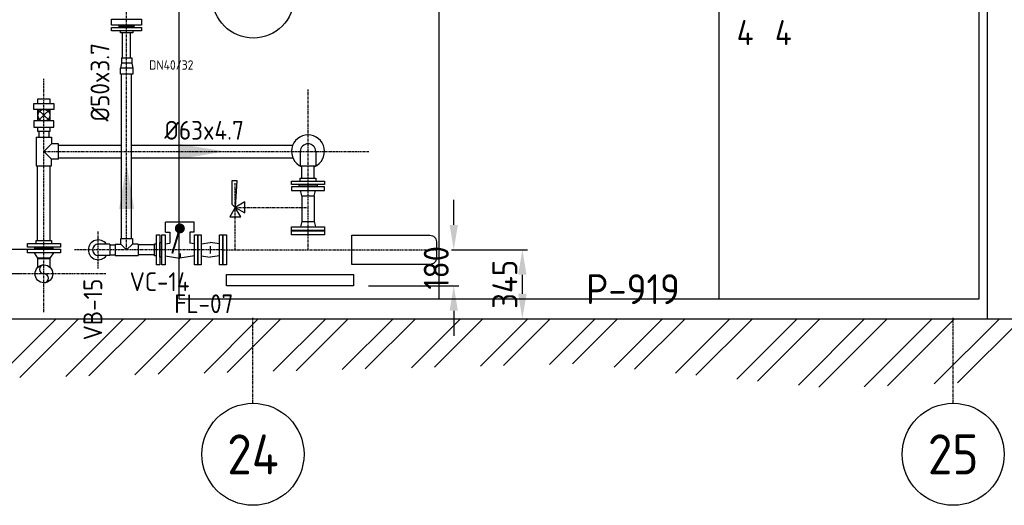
# Model space of a CAD drawing. Header units: metres. Extents: x -82085 to 58758, y -66901 to 95305.
# Tile 58 of 135: x 26126 to 31047, y -4331 to -1902. Entities that reach past the tile are written whole.
import ezdxf
from ezdxf.enums import TextEntityAlignment as Align

# ---------------------------------------------------------------- set-up
doc = ezdxf.new("R2010")
doc.units = ezdxf.units.M
doc.header["$MEASUREMENT"] = 0
doc.header["$PDSIZE"] = -1
doc.linetypes.add('CENTER-LN', pattern=[19, 10, -3, 3, -3])
doc.linetypes.add('DASHED', pattern=[19.05, 12.7, -6.35])
doc.layers.get('0').update_dxf_attribs({"linetype": 'CONTINUOUS'})
doc.layers.get('DEFPOINTS').update_dxf_attribs({"linetype": 'CONTINUOUS'})
for name, color, linetype in [('3', 3, 'CONTINUOUS'), ('ARCERING', 10, 'CONTINUOUS'), ('CL', 1, 'CENTER-LN'), ('CONST', 7, 'CONTINUOUS'), ('DIM', 10, 'CONTINUOUS'), ('GEBOUW', 7, 'CONTINUOUS'), ('TEXT2', 7, 'CONTINUOUS')]:
    doc.layers.add(name, color=color, linetype=linetype)
doc.styles.add('ROMANS', font='iso.shx')
doc.styles.get("Standard").update_dxf_attribs({"font": 'iso.shx'})
doc.dimstyles.get("Standard").update_dxf_attribs({"dimtxt": 0.18, "dimasz": 0.18, "dimexe": 0.18, "dimexo": 0.0625, "dimgap": 0.09, "dimtad": 0, "dimtih": 1, "dimtoh": 1, "dimdec": 4, "dimzin": 0, "dimdsep": 46, "dimtxsty": 'Standard', "dimcen": 0.09, "dimadec": 0, "dimazin": 0, "dimtfac": 1, "dimtdec": 4, "dimtofl": 0, "dimtmove": 0, "dimatfit": 3, "dimfxl": 1, "dimtolj": 1, "dimtzin": 0, "dimarcsym": 0})

# ---------------------------------------------------------------- blocks, each defined once
blk = doc.blocks.new('*X3')
at = {"color": 0}
for p, q in [((33360.5, 53566.1, 3239), (33657.6, 53863.2, 3239)), ((33475.6, 53569, 3239), (33769.8, 53863.2, 3239)), ((33705.9, 53574.7, 3239), (33994.3, 53863.2, 3239)), ((33821.1, 53577.6, 3239), (34106.6, 53863.2, 3239)), ((34051.3, 53583.4, 3239), (34331.1, 53863.2, 3239)), ((34166.5, 53586.3, 3239), (34443.4, 53863.2, 3239)), ((34396.7, 53592, 3239), (34667.9, 53863.2, 3239)), ((34511.9, 53594.9, 3239), (34780.1, 53863.2, 3239)), ((34742.2, 53600.7, 3239), (35004.6, 53863.2, 3239)), ((34857.3, 53603.6, 3239), (35116.9, 53863.2, 3239)), ((35087.6, 53609.4, 3239), (35341.4, 53863.2, 3239)), ((35202.7, 53612.2, 3239), (35453.6, 53863.2, 3239)), ((35433, 53618, 3239), (35678.1, 53863.2, 3239)), ((35548.1, 53620.9, 3239), (35790.4, 53863.2, 3239)), ((35778.4, 53626.7, 3239), (36014.9, 53863.2, 3239)), ((35893.5, 53629.5, 3239), (36127.2, 53863.2, 3239)), ((36123.8, 53635.3, 3239), (36351.7, 53863.2, 3239)), ((36238.9, 53638.2, 3239), (36463.9, 53863.2, 3239)), ((36445.8, 53620.6, 3239), (36688.4, 53863.2, 3239)), ((36548.2, 53610.7, 3239), (36800.7, 53863.2, 3239)), ((36753, 53591, 3239), (37025.2, 53863.2, 3239)), ((36855.4, 53581.1, 3239), (37137.4, 53863.2, 3239)), ((37060.2, 53561.4, 3239), (37361.9, 53863.2, 3239)), ((37162.6, 53551.6, 3239), (37474.2, 53863.2, 3239)), ((37367.4, 53531.9, 3239), (37698.7, 53863.2, 3239)), ((37469.8, 53522, 3239), (37811, 53863.2, 3239)), ((37695.9, 53523.6, 3239), (38035.5, 53863.2, 3239)), ((37812.8, 53528.2, 3239), (38147.7, 53863.2, 3239)), ((38046.5, 53537.5, 3239), (38372.2, 53863.2, 3239)), ((38163.4, 53542.1, 3239), (38484.5, 53863.2, 3239))]:
    blk.add_line(p, q, dxfattribs=at)
blk = doc.blocks.new('*D65')
at = {"layer": 'DEFPOINTS', "color": 0, "transparency": 16777216}
for p in [(28208.7, -3052.8, -3239), (28295.3, -3052.8), (27793.7, -3232.8, -3239)]:
    blk.add_point(p, dxfattribs=at)
at = {"layer": 'DIM', "color": 0, "lineweight": -2, "transparency": 16777216}
for p, q in [((28295.3, -2927.8), (28295.3, -2802.8)), ((28283.7, -3052.8), (28320.3, -3052.8)), ((27868.7, -3232.8), (28320.3, -3232.8)), ((28295.3, -3357.8), (28295.3, -3482.8))]:
    blk.add_line(p, q, dxfattribs=at)
at = {"layer": 'DIM', "color": 0, "transparency": 16777216}
for points in [[(28274.4, -2927.8), (28316.1, -2927.8), (28295.3, -3052.8)], [(28274.4, -3357.8), (28316.1, -3357.8), (28295.3, -3232.8)]]:
    blk.add_solid(points, dxfattribs=at)
at = {"layer": 'DIM', "color": 0, "transparency": 16777216, "insert": (28207.8, -3142.8), "char_height": 125, "attachment_point": 5, "rotation": 90}
blk.add_mtext('\\A1;180', dxfattribs=at)
blk = doc.blocks.new('*D62')
at = {"layer": 'DEFPOINTS', "color": 0, "transparency": 16777216}
for p in [(25984.8, -3172.8), (26202.2, -3172.8, -3239), (25971.3, -3397.8, -3239)]:
    blk.add_point(p, dxfattribs=at)
at = {"layer": 'DIM', "color": 0, "lineweight": -2, "transparency": 16777216}
for p, q in [((25984.8, -3047.8), (25984.8, -2640.7)), ((26127.2, -3172.8), (25959.8, -3172.8)), ((26046.3, -3397.8), (26009.8, -3397.8)), ((25984.8, -3522.8), (25984.8, -3647.8))]:
    blk.add_line(p, q, dxfattribs=at)
at = {"layer": 'DIM', "color": 0, "transparency": 16777216}
for points in [[(25964, -3047.8), (26005.7, -3047.8), (25984.8, -3172.8)], [(25964, -3522.8), (26005.7, -3522.8), (25984.8, -3397.8)]]:
    blk.add_solid(points, dxfattribs=at)
at = {"layer": 'DIM', "color": 0, "transparency": 16777216, "insert": (25897.3, -2781.8), "char_height": 125, "attachment_point": 5, "rotation": 90}
blk.add_mtext('\\A1;225', dxfattribs=at)
blk = doc.blocks.new('*D61')
at = {"layer": 'DEFPOINTS', "color": 0, "transparency": 16777216}
for p in [(28208.7, -3052.8, -3239), (28638.1, -3052.8), (28366.8, -3397.8, -3239)]:
    blk.add_point(p, dxfattribs=at)
at = {"layer": 'DIM', "color": 0, "lineweight": -2, "transparency": 16777216}
for p, q in [((28283.7, -3052.8), (28663.1, -3052.8)), ((28638.1, -3272.8), (28638.1, -3177.8)), ((28441.8, -3397.8), (28663.1, -3397.8))]:
    blk.add_line(p, q, dxfattribs=at)
at = {"layer": 'DIM', "color": 0, "transparency": 16777216}
for points in [[(28617.3, -3177.8), (28658.9, -3177.8), (28638.1, -3052.8)], [(28617.3, -3272.8), (28658.9, -3272.8), (28638.1, -3397.8)]]:
    blk.add_solid(points, dxfattribs=at)
at = {"layer": 'DIM', "color": 0, "transparency": 16777216, "insert": (28550.6, -3225.3), "char_height": 125, "attachment_point": 5, "rotation": 90}
blk.add_mtext('\\A1;345', dxfattribs=at)
blk = doc.blocks.new('*D248')
at = {"layer": 'DEFPOINTS', "color": 0, "transparency": 16777216}
for p in [(10407.9, -1115.3, -3239), (10407.9, -1115.3, -3239), (31013.5, -1115.3, -3239), (10103.9, -1486.1), (9966.4, -2882.7)]:
    blk.add_point(p, dxfattribs=at)
at = {"layer": 'DIM', "color": 0, "lineweight": -2, "transparency": 16777216}
blk.add_line((10332.9, -1115.3), (9903.4, -1115.3), dxfattribs=at)
blk.add_arc((10407.9, -1115.3), 479.5, 194.9793, 240.9953, dxfattribs=at)
at = {"layer": 'DIM', "color": 0, "transparency": 16777216}
for points in [[(9924, -1241.9), (9965.3, -1236.5), (9928.4, -1115.3)], [(10183, -1515.3), (10167.8, -1554), (10291.7, -1580.5)]]:
    blk.add_solid(points, dxfattribs=at)
at = {"layer": 'DIM', "color": 0, "transparency": 16777216, "insert": (10162.7, -1270.4), "char_height": 125, "attachment_point": 5, "rotation": 302.3268}
blk.add_mtext('\\A1;76°', dxfattribs=at)
blk = doc.blocks.new('PE-Aanmaaktank')
at = {"color": 1, "linetype": 'DASHED', "ltscale": 0.25}
for p, q in [((1450, 0), (1450, 1525)), ((2850, 0), (2850, 1525))]:
    blk.add_line(p, q, dxfattribs=at)
for points in [[(950, 2325), (650, 2325), (650, 2115), (950, 2115)], [(2300, 2325), (2000, 2325), (2000, 2115), (2300, 2115)], [(3350, 2325), (3650, 2325), (3650, 2115), (3350, 2115)]]:
    blk.add_lwpolyline(points, close=True, dxfattribs=at)
at = {"layer": '3'}
for points in [[(950, 2115), (650, 2115), (650, 1525), (950, 1525)], [(2000, 2115), (2300, 2115), (2300, 1525), (2000, 1525)], [(3350, 2115), (3650, 2115), (3650, 1525), (3350, 1525)], [(150, 0), (4150, 0), (4150, 1525), (150, 1525)]]:
    blk.add_lwpolyline(points, close=True, dxfattribs=at)

msp = doc.modelspace()

# ---------------------------------------------------------------- linework, layer by layer
at = {"color": 0, "linetype": 'ByBlock'}
msp.add_line((25604.49438, -3049.83317), (26164.18034, -3049.83317), dxfattribs=at)
msp.add_lwpolyline([(26735.07269, -1929.67704), (26585.07269, -1929.67704), (26585.07269, -1899.67704), (26735.07269, -1899.67704)], close=True)
at = {"layer": '3'}
for p, q in [((26640.07269, -2092.75715), (26640.07269, -1966.67704)), ((26680.07269, -2092.75715), (26680.07269, -1966.67704)), ((26634.07269, -2092.75715), (26686.07269, -2092.75715)), ((26634.07269, -2092.75715), (26634.07269, -2119.75715)), ((26686.07269, -2092.75715), (26686.07269, -2119.75715)), ((26634.07269, -2119.75715), (26629.87218, -2143.75715)), ((26629.87218, -2174.75715), (26629.87218, -2143.75715)), ((26690.2732, -2143.75715), (26629.87218, -2143.75715)), ((26686.07269, -2119.75715), (26634.07269, -2119.75715)), ((26686.07269, -2119.75715), (26690.2732, -2143.75715)), ((26690.2732, -2143.75715), (26690.2732, -2174.75715)), ((26690.2732, -2174.75715), (26629.87218, -2174.75715)), ((26635.07269, -2995.83317), (26635.07269, -2174.75715)), ((26685.07269, -2995.83317), (26685.07269, -2174.75715)), ((26276.88084, -2407.92056), (26216.47983, -2351.59386)), ((26276.88084, -2351.59386), (26216.47983, -2407.92056)), ((26208.18034, -2488.83317), (26285.18034, -2488.83317)), ((26208.18034, -2488.83317), (26208.18034, -2632.83317)), ((26221.68034, -2461.25721), (26221.68034, -2488.83317)), ((26271.68034, -2461.25721), (26271.68034, -2488.83317)), ((26285.18034, -2488.83317), (26285.18034, -2522.33317)), ((26285.18034, -2522.33317), (26246.68034, -2560.83317)), ((26318.68034, -2522.33317), (26285.18034, -2522.33317)), ((26318.68034, -2599.33317), (26318.68034, -2522.33317)), ((26318.68034, -2529.33317), (26635.07269, -2529.33317)), ((26685.07269, -2529.33317), (27490.43075, -2529.33317)), ((26246.68034, -2560.83317), (26285.18034, -2599.33317)), ((26285.18034, -2632.83317), (26285.18034, -2599.33317)), ((26318.68034, -2599.33317), (26285.18034, -2599.33317)), ((26318.68034, -2592.33317), (26635.07269, -2592.33317)), ((26685.07269, -2592.33317), (27490.43075, -2592.33317)), ((27528.18034, -2560.83317), (27528.18034, -2632.83317)), ((27605.18034, -2560.83317), (27605.18034, -2632.83317)), ((26208.18034, -2632.83317), (26285.18034, -2632.83317)), ((26215.18034, -3006.83317), (26215.18034, -2632.83317)), ((26278.18034, -3006.83317), (26278.18034, -2632.83317)), ((27528.18034, -2632.83317), (27605.18034, -2632.83317)), ((27535.18034, -2694.83317), (27535.18034, -2632.83317)), ((27598.18034, -2694.83317), (27598.18034, -2632.83317)), ((26998.06796, -2914.83317), (26854.06796, -2914.83317)), ((26854.06796, -2964.12128), (26854.06796, -2914.83317)), ((26998.06796, -2964.12128), (26998.06796, -2914.83317)), ((26631.57269, -3024.33317), (26631.57269, -2995.83317)), ((26631.57269, -2995.83317), (26688.57269, -2995.83317)), ((26688.57269, -2995.83317), (26688.57269, -3024.33317)), ((26854.06796, -2964.12128), (26876.50016, -2964.12128)), ((26876.50016, -2964.12128), (26876.50016, -3018.90362)), ((26975.63577, -2964.12128), (26975.63577, -3018.90362)), ((26998.06796, -2964.12128), (26975.63577, -2964.12128)), ((26575.49674, -3024.33317), (26518.49674, -3024.33317)), ((26575.49674, -3024.33317), (26575.49674, -3081.33317)), ((26575.49674, -3027.83317), (26603.07269, -3027.83317)), ((26603.07269, -3024.33317), (26631.57269, -3024.33317)), ((26603.07269, -3024.33317), (26603.07269, -3081.33317)), ((26631.57269, -3024.33317), (26660.07269, -3052.83317)), ((26688.57269, -3024.33317), (26660.07269, -3052.83317)), ((26717.07269, -3024.33317), (26688.57269, -3024.33317)), ((26717.07269, -3024.33317), (26717.07269, -3081.33317)), ((26800.06796, -3027.83317), (26717.07269, -3027.83317)), ((26852.06796, -3022.33317), (26876.50016, -3018.90362)), ((27000.06796, -3022.33317), (26975.63577, -3018.90362)), ((27032.06796, -3022.33317), (27078.37415, -3015.83317)), ((27124.68034, -3022.33317), (27078.37415, -3015.83317)), ((27078.37415, -3034.33317), (27078.37415, -3071.33317)), ((26216.53034, -3140.17157), (26216.53034, -3096.83317)), ((26216.53034, -3096.83317), (26276.83034, -3096.83317)), ((26276.83034, -3096.83317), (26276.83034, -3140.17157)), ((26575.49674, -3081.33317), (26518.49674, -3081.33317)), ((26575.49674, -3077.83317), (26603.07269, -3077.83317)), ((26603.07269, -3081.33317), (26717.07269, -3081.33317)), ((26800.06796, -3077.83317), (26717.07269, -3077.83317)), ((26852.06796, -3083.33317), (26926.06796, -3093.72055)), ((27000.06796, -3083.33317), (26926.06796, -3093.72055)), ((27032.06796, -3083.33317), (27078.37415, -3089.83317)), ((27124.68034, -3083.33317), (27078.37415, -3089.83317))]:
    msp.add_line(p, q, dxfattribs=at)
for points in [[(26735.07269, -1956.67704), (26585.07269, -1956.67704), (26585.07269, -1940.67704), (26735.07269, -1940.67704)], [(26696.57269, -1940.67704), (26623.57269, -1940.67704), (26623.57269, -1932.67704), (26696.57269, -1932.67704)], [(26197.03567, -2320.15224), (26296.32501, -2320.15224), (26296.32501, -2351.59386), (26197.03567, -2351.59386)], [(26197.03567, -2439.36218), (26296.32501, -2439.36218), (26296.32501, -2407.92056), (26197.03567, -2407.92056)], [(27649.18034, -2708.83317), (27649.18034, -2726.83317), (27484.18034, -2726.83317), (27484.18034, -2708.83317)], [(27611.68034, -2735.83317), (27521.68034, -2735.83317), (27521.68034, -2726.83317), (27611.68034, -2726.83317)], [(26810.06796, -3127.83317), (26810.06796, -2977.83317), (26826.06796, -2977.83317), (26826.06796, -3127.83317)], [(26836.06796, -3127.83317), (26836.06796, -2977.83317), (26852.06796, -2977.83317), (26852.06796, -3127.83317)], [(27000.06796, -3127.83317), (27000.06796, -2977.83317), (27016.06796, -2977.83317), (27016.06796, -3127.83317)], [(27016.06796, -3127.83317), (27016.06796, -2977.83317), (27032.06796, -2977.83317), (27032.06796, -3127.83317)], [(27124.68034, -3127.83317), (27124.68034, -2977.83317), (27140.68034, -2977.83317), (27140.68034, -3127.83317)], [(26329.18034, -3020.83317), (26329.18034, -3038.83317), (26164.18034, -3038.83317), (26164.18034, -3020.83317)], [(26329.18034, -3067.83317), (26164.18034, -3067.83317), (26164.18034, -3049.83317), (26329.18034, -3049.83317)], [(26291.68034, -3047.83317), (26201.68034, -3047.83317), (26201.68034, -3038.83317), (26291.68034, -3038.83317)], [(26826.06796, -3089.33317), (26826.06796, -3016.33317), (26834.06796, -3016.33317), (26834.06796, -3089.33317)]]:
    msp.add_lwpolyline(points, close=True, dxfattribs=at)
for points in [[(26690.57269, -1956.67704), (26690.57269, -1966.67704), (26629.57269, -1966.67704), (26629.57269, -1956.67704)], [(26216.47983, -2298.25721), (26276.88084, -2298.25721), (26276.88084, -2320.15224)], [(26216.47983, -2320.15224), (26216.47983, -2298.25721)], [(26216.47983, -2407.92056), (26216.47983, -2351.59386)], [(26276.88084, -2351.59386), (26276.88084, -2407.92056)], [(26276.88084, -2439.36218), (26276.88084, -2461.25721), (26216.47983, -2461.25721), (26216.47983, -2439.36218)], [(27528.18034, -2708.83317), (27528.18034, -2694.83317), (27605.18034, -2694.83317), (27605.18034, -2708.83317)], [(26208.18034, -3020.83317), (26208.18034, -3006.83317), (26285.18034, -3006.83317), (26285.18034, -3020.83317)], [(26810.06796, -3083.33317), (26800.06796, -3083.33317), (26800.06796, -3022.33317), (26810.06796, -3022.33317)], [(26294.18034, -3067.83317), (26276.83034, -3094.83317), (26216.53034, -3094.83317), (26199.18034, -3067.83317)]]:
    msp.add_lwpolyline(points, dxfattribs=at)
at = {"layer": '3', "const_width": 10}
for points in [[(26926.06796, -2945.77123), (26888.13097, -3070.93575)], [(26926.06796, -3093.72055), (26926.06796, -3069.98754)]]:
    msp.add_lwpolyline(points, dxfattribs=at)
at = {"layer": '3', "const_width": 25}
msp.add_lwpolyline([(26913.56796, -2945.77123, 1), (26938.56796, -2945.77123, 1)], format="xyb", close=True, dxfattribs=at)
at = {"layer": '3'}
for centre, radius in [((26246.68034, -2379.75721), 30.20051), ((26246.68034, -3172.83317), 44.45)]:
    msp.add_circle(centre, radius, dxfattribs=at)
for centre, radius, start, end in [((27566.68034, -2560.83317), 82.5, 292.44635058, 247.55364942), ((27566.68034, -2560.83317), 38.5, 0, 180), ((26518.49674, -3052.83317), 49.64467, 35.03521229, 324.96478771), ((26518.49674, -3052.83317), 28.5, 90, 270), ((26246.68034, -3150.60817), 22.225, 90, 270), ((26246.68034, -3195.05817), 22.225, 270, 90)]:
    msp.add_arc(centre, radius, start, end, dxfattribs=at)
at = {"layer": 'CL'}
for p, q in [((26660.07269, -3052.83317), (26660.07269, -1240.64182)), ((26246.68034, -3365.3), (26246.68034, -2197.75961)), ((27566.68034, -2735.83317), (27566.68034, -2251.40287)), ((26246.68034, -2560.83317), (27871.01374, -2560.83317)), ((27203.32912, -3052.83317), (27203.32912, -2718.16959)), ((27566.68034, -3052.83317), (27566.68034, -2737.83317)), ((27203.32912, -2840.83317), (27566.68034, -2840.83317)), ((26518.49674, -3145.78943), (26518.49674, -2959.87691)), ((27140.68034, -3052.83317), (26397.53021, -3052.83317)), ((27140.68034, -3052.83317), (28208.68034, -3052.83317)), ((26556.0115, -3172.83317), (25937.34918, -3172.83317))]:
    msp.add_line(p, q, dxfattribs=at)
at = {"layer": 'CONST', "color": 6}
for p, q in [((27536.53034, -2782.83317), (27529.18034, -2755.83317)), ((27596.83034, -2782.83317), (27604.18034, -2755.83317)), ((27536.53034, -2782.83317), (27596.83034, -2782.83317)), ((27536.53034, -2782.83317), (27536.53034, -2910.83317)), ((27596.83034, -2782.83317), (27596.83034, -2910.83317)), ((27536.53034, -2910.83317), (27529.18034, -2937.83317)), ((27536.53034, -2910.83317), (27596.83034, -2910.83317)), ((27596.83034, -2910.83317), (27604.18034, -2937.83317))]:
    msp.add_line(p, q, dxfattribs=at)
for points in [[(27188.38897, -2825.80165), (27188.38897, -2705.83317), (27211.44126, -2705.83317), (27203.32912, -2840.83317)], [(27484.18034, -2737.83317), (27484.18034, -2755.83317), (27649.18034, -2755.83317), (27649.18034, -2737.83317)], [(27203.32912, -2840.83317), (27176.05468, -2888.07387), (27230.60355, -2888.07387)], [(27203.32912, -2840.83317), (27250.56982, -2868.1076), (27250.56982, -2813.55873)], [(27484.18034, -2955.83317), (27484.18034, -2937.83317), (27649.18034, -2937.83317), (27649.18034, -2955.83317)], [(27140.68034, -3127.83317), (27140.68034, -2977.83317), (27158.68034, -2977.83317), (27158.68034, -3127.83317)], [(27484.18034, -2977.83317), (27484.18034, -2957.83317), (27649.18034, -2957.83317), (27649.18034, -2977.83317)], [(27158.68034, -3232.83317), (27158.68034, -3175.83317), (27793.68034, -3175.83317), (27793.68034, -3232.83317)]]:
    msp.add_lwpolyline(points, close=True, dxfattribs=at)
msp.add_lwpolyline([(28208.68034, -3093.42051, -0.4142135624), (28176.26768, -3125.83317), (27785.68034, -3125.83317), (27785.68034, -2979.83317), (28176.26768, -2979.83317, -0.4142135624), (28208.68034, -3012.24582)], format="xyb", close=True, dxfattribs=at)
at = {"layer": 'GEBOUW'}
for p, q in [((30961.68034, -1261.98317), (30961.68034, -3397.83317)), ((2117.12319, -3397.83317), (41661.68034, -3397.83317))]:
    msp.add_line(p, q, dxfattribs=at)
msp.add_circle((27293.06454, -1789.67704), 204.01092, dxfattribs=at)
at = {"layer": 'TEXT2', "color": 1, "linetype": 'CENTER-LN'}
for p, q in [((27291.68034, -3820.52742), (27291.68034, -3392.83317)), ((30791.68034, -3820.52742), (30791.68034, -3392.83317))]:
    msp.add_line(p, q, dxfattribs=at)
at = {"layer": 'TEXT2'}
for centre in [(27291.68034, -4075.62854), (30791.68034, -4075.62854)]:
    msp.add_circle(centre, 255.10112, dxfattribs=at)
at = {"layer": 'TEXT2', "color": 1, "linetype": 'CENTER-LN'}
for points in [[(26925.38284, -2598.33317), (26925.38284, -2523.33317), (27150.38284, -2560.83317)], [(26697.57269, -2848.18129), (26622.57269, -2848.18129), (26660.07269, -2623.18129)]]:
    msp.add_solid(points, dxfattribs=at)

# ---------------------------------------------------------------- block references
msp.add_blockref('PE-Aanmaaktank', (26771.68034, -3297.83317))
at = {"layer": 'ARCERING'}
msp.add_blockref('*X3', (-7349.54789, -57260.99623), dxfattribs=at)

# ---------------------------------------------------------------- texts
at = {"layer": 'DIM', "style": 'ROMANS'}
for p in [(29709.42822, -1966.07504), (29900.52964, -1966.07504)]:
    msp.add_text('4', height=125, dxfattribs=at).set_placement(p, align=Align.MIDDLE_LEFT)
at = {"layer": 'GEBOUW', "style": 'ROMANS'}
for s, p in [('%%c50x3.7', (26526.66655, -2214.5078)), ('VB-15', (26491.24424, -3351.28024))]:
    msp.add_text(s, height=93.75, rotation=90, dxfattribs=at).set_placement(p, align=Align.MIDDLE)
for s, height, p in [('DN40/32', 46.875, (26883.19006, -2128.30783)), ('%%c63x4.7', 93.75, (27047.30622, -2454.72768)), ('VC-14', 93.75, (26824.77038, -3212.01313)), ('P-919', 150, (29191.06212, -3249.87387)), ('FL-07', 93.75, (27045.93131, -3322.56933))]:
    msp.add_text(s, height=height, dxfattribs=at).set_placement(p, align=Align.MIDDLE)
at = {"layer": 'TEXT2', "style": 'ROMANS'}
for s, p in [('24', (27291.68034, -4075.62854)), ('25', (30791.68034, -4075.62854))]:
    msp.add_text(s, height=200, dxfattribs=at).set_placement(p, align=Align.MIDDLE)

# ---------------------------------------------------------------- dimensions: what is measured, and where the dimension line sits
at = {"layer": 'DIM'}
dim = msp.add_angular_dim_2l(base=(10103.86404, -1486.07772), line1=((10407.88832, -1115.29656, -3238.98623), (9966.39769, -2882.68411)), line2=((10407.88832, -1115.29656, -3238.98623), (31013.50909, -1115.29656, -3238.98623)), dimstyle='Standard', override={"dimtxt": 125, "dimasz": 125, "dimexe": 25, "dimexo": 75, "dimgap": 0, "dimtad": 1, "dimtih": 0, "dimtoh": 0, "dimdec": 0, "dimzin": 3, "dimcen": 0, "dimtfac": 0.008, "dimtdec": 0, "dimtmove": 2, "dimtzin": 3}, dxfattribs=at)
dim.commit()
dim.dimension.update_dxf_attribs({"geometry": '*D248', "text_midpoint": (10162.73224, -1270.43844), "dimtype": 162})
for base, p1, p2, picture, middle in [((25984.83542, -3172.83317), (25971.27929, -3397.83317, -3238.98623), (26202.23034, -3172.83317, -3238.98623), '*D62', (25897.33542, -2781.76174)), ((28638.09802, -3052.83317), (28366.79852, -3397.83317, -3238.98623), (28208.68034, -3052.83317, -3238.98623), '*D61', (28550.59802, -3225.33317))]:
    dim = msp.add_linear_dim(base=base, p1=p1, p2=p2, angle=90, dimstyle='Standard', override={"dimtxt": 125, "dimasz": 125, "dimexe": 25, "dimexo": 75, "dimgap": 25, "dimtad": 1, "dimtih": 0, "dimtoh": 0, "dimdec": 0, "dimzin": 3, "dimcen": 0, "dimtfac": 0.008, "dimtdec": 0, "dimtmove": 0, "dimtzin": 3}, dxfattribs=at)
    dim.commit()
    dim.dimension.update_dxf_attribs({"geometry": picture, "text_midpoint": middle})
dim = msp.add_linear_dim(base=(28295.2766, -3052.83317), p1=(27793.68034, -3232.83317, -3238.98623), p2=(28208.68034, -3052.83317, -3238.98623), angle=90, dimstyle='Standard', override={"dimtxt": 125, "dimasz": 125, "dimexe": 25, "dimexo": 75, "dimgap": 25, "dimtad": 1, "dimtih": 0, "dimtoh": 0, "dimdec": 0, "dimzin": 3, "dimcen": 0, "dimtfac": 0.008, "dimtdec": 0, "dimtmove": 0, "dimtzin": 3}, dxfattribs=at)
dim.commit()
dim.dimension.update_dxf_attribs({"geometry": '*D65', "text_midpoint": (28295.2766, -3142.83317), "dimtype": 160})

doc.saveas('drawing.dxf')
